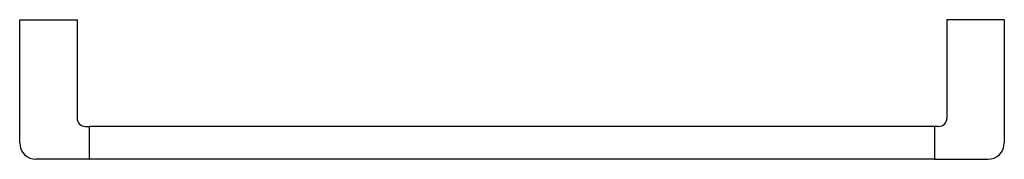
# Model space of a CAD drawing. Header units: millimetres. Extents: x 3963.848 to 3964.448, y 1781.91 to 1781.995.
import ezdxf

# ---------------------------------------------------------------- set-up
doc = ezdxf.new("R2010")
doc.units = ezdxf.units.MM
doc.layers.add('SANINDUSA', color=3, linetype='Continuous')

msp = doc.modelspace()

# ---------------------------------------------------------------- linework, layer by layer
at = {"layer": 'SANINDUSA'}
for p, q in [((3963.84802, 1781.91972), (3963.84802, 1781.99472)), ((3963.84802, 1781.99472), (3963.88302, 1781.99472)), ((3963.88302, 1781.99472), (3963.88302, 1781.93472)), ((3964.44799, 1781.99472), (3964.41299, 1781.99472)), ((3964.41299, 1781.99472), (3964.41299, 1781.93472)), ((3964.44799, 1781.99472), (3964.44799, 1781.91972)), ((3963.88802, 1781.92972), (3963.89027, 1781.92972)), ((3963.89052, 1781.90972), (3963.89052, 1781.92972)), ((3964.40549, 1781.92972), (3963.89052, 1781.92972)), ((3964.40549, 1781.92972), (3964.40549, 1781.90972)), ((3964.40799, 1781.92972), (3964.40574, 1781.92972)), ((3963.89027, 1781.90972), (3963.85802, 1781.90972)), ((3964.40549, 1781.90972), (3963.89052, 1781.90972)), ((3964.40574, 1781.90972), (3964.43799, 1781.90972))]:
    msp.add_line(p, q, dxfattribs=at)
for centre, radius, start, end in [((3963.88802, 1781.93472), 0.005, 180, 270), ((3963.89027, 1781.92947), 0.00025, 22.49998, 90), ((3964.40574, 1781.92947), 0.00025, 90, 157.50009), ((3964.40799, 1781.93472), 0.005, 270, 0), ((3963.85802, 1781.91972), 0.01, 180, 270), ((3964.43799, 1781.91972), 0.01, 270, 0), ((3963.89027, 1781.90997), 0.00025, 270, 337.5), ((3964.40574, 1781.90997), 0.00025, 202.5, 270)]:
    msp.add_arc(centre, radius, start, end, dxfattribs=at)

doc.saveas('drawing.dxf')
